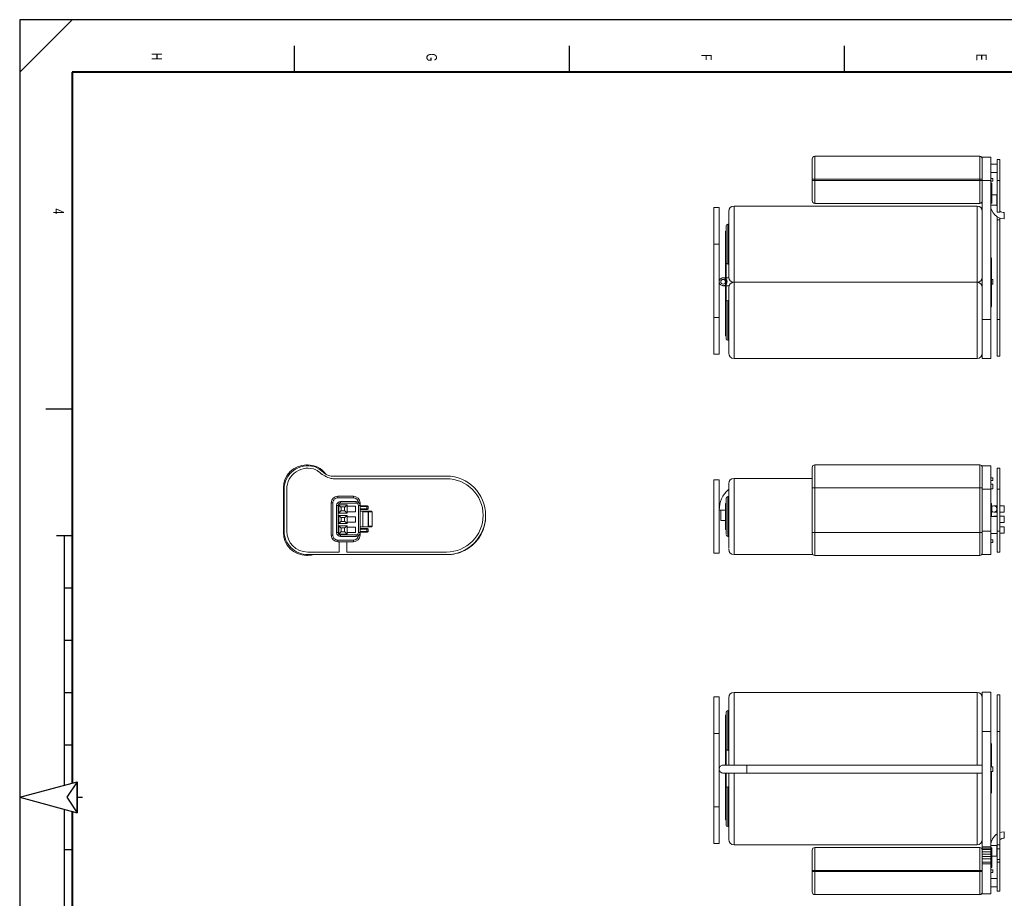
# Model space of a CAD drawing. Header units: millimetres. Extents: x 0 to 420, y 0 to 297.
# Tile 2 of 10: x 0 to 188, y 129 to 297. Entities that reach past the tile are written whole.
import ezdxf

# ---------------------------------------------------------------- set-up
doc = ezdxf.new("R2010")
doc.units = ezdxf.units.MM
doc.layers.add('SLD-0', color=179, linetype='Continuous')
doc.styles.add('SLDTEXTSTYLE0', font='TXT', dxfattribs={"width": 0.744681})

# ---------------------------------------------------------------- blocks, each defined once
blk = doc.blocks.new('Format A3_0')
at = {"layer": 'SLD-0', "char_height": 2, "attachment_point": 1, "rotation": 270, "style": 'SLDTEXTSTYLE0'}
for s, insert in [('H', (3815.09, 1385.65)), ('G', (3867.59, 1385.55)), ('F', (3920.09, 1385.4)), ('E', (3972.59, 1385.45)), ('4', (3796.34, 1355.92))]:
    blk.add_mtext(s, dxfattribs=dict(at, insert=insert))
blk = doc.blocks.new('Bloc8')
at = {"layer": 'SLD-0'}
for p, q in [((10, 297), (0, 297)), ((0, 297), (0, 287)), ((0, 287), (10, 297)), ((7, 198.5), (10, 198.5)), ((8.5, 198.5), (8.5, 150.78)), ((10, 198.5), (10, 151.18)), ((8.5, 188.5), (10, 188.5)), ((8.5, 178.5), (10, 178.5)), ((8.5, 168.5), (10, 168.5)), ((8.5, 158.5), (10, 158.5)), ((0, 148.5), (11, 151.45)), ((11, 151.45), (9, 148.5)), ((11, 151.45), (9, 148.5)), ((11, 148.5), (11, 151.45)), ((11, 151.45), (11, 145.55)), ((0, 148.5), (11, 145.55)), ((9, 148.5), (11, 145.55)), ((9, 148.5), (11, 145.55)), ((11, 145.55), (11, 148.5)), ((11, 148.5), (12, 148.5)), ((8.5, 146.22), (8.5, 98.5)), ((10, 145.82), (10, 98.5)), ((8.5, 138.5), (10, 138.5))]:
    blk.add_line(p, q, dxfattribs=at)
at = {"layer": 'SLD-0', "color": 5}
for p, q in [((420, 297), (0, 297)), ((0, 297), (0, 0)), ((0, 287), (10, 297)), ((52.5, 287), (52.5, 292)), ((105, 287), (105, 292)), ((157.5, 287), (157.5, 292)), ((5, 222.7), (10, 222.7))]:
    blk.add_line(p, q, dxfattribs=at)
at = {"layer": 'SLD-0', "color": 1, "lineweight": 40}
for p, q in [((410, 287), (10, 287)), ((10, 287), (10, 151.18)), ((10, 145.82), (10, 10))]:
    blk.add_line(p, q, dxfattribs=at)
at = {"color": 7, "linetype": 'Continuous'}
blk.add_blockref('Format A3_0', (-3787.91, -1094.97), dxfattribs=at)

msp = doc.modelspace()

# ---------------------------------------------------------------- linework, layer by layer
at = {"color": 7, "linetype": 'Continuous', "lineweight": 15}
for p, q in [((151.84, 270.92), (151.84, 266.52)), ((183.34, 270.92), (151.84, 270.92)), ((183.34, 270.92), (183.34, 266.52)), ((185.44, 270.76), (183.84, 270.76)), ((183.84, 270.76), (183.84, 266.26)), ((185.44, 266.26), (185.44, 270.76)), ((185.44, 269.42), (186.69, 269.42)), ((187.19, 270.27), (186.69, 270.27)), ((186.69, 270.27), (186.69, 266.27)), ((187.19, 270.27), (187.19, 266.27)), ((185.44, 267.82), (186.69, 267.82)), ((151.84, 266.52), (151.34, 266.52)), ((151.34, 266.32), (151.34, 266.52)), ((151.84, 266.32), (151.34, 266.32)), ((151.84, 266.32), (151.84, 266.52)), ((151.84, 266.52), (183.34, 266.52)), ((151.84, 266.32), (151.84, 261.92)), ((183.34, 266.32), (151.84, 266.32)), ((183.34, 266.52), (183.84, 266.52)), ((183.34, 266.52), (183.34, 266.32)), ((183.34, 261.92), (183.34, 266.32)), ((183.84, 266.32), (183.34, 266.32)), ((183.84, 266.26), (185.44, 266.26)), ((183.84, 266.26), (183.84, 239.77)), ((185.44, 266.26), (185.44, 239.77)), ((185.64, 265.76), (185.44, 265.76)), ((185.64, 265.76), (185.64, 261.98)), ((185.84, 266.17), (185.84, 266.67)), ((186.69, 266.27), (187.19, 266.27)), ((186.69, 260.27), (186.69, 266.27)), ((187.19, 266.27), (187.19, 260.27)), ((186.04, 263.55), (185.64, 263.55)), ((186.64, 263.55), (186.04, 263.55)), ((136.42, 261.4), (136.42, 256.18)), ((151.84, 261.92), (183.34, 261.92)), ((182.84, 256.18), (182.84, 261.4)), ((185.64, 261.98), (185.44, 261.98)), ((186.64, 261.55), (185.44, 261.55)), ((132.59, 254.13), (132.59, 261.13)), ((133.59, 254.13), (133.59, 261.13)), ((186.69, 260.27), (187.19, 260.27)), ((188.04, 260.15), (188.04, 258.95)), ((135.22, 257.93), (135.22, 250.33)), ((186.69, 259.32), (186.69, 258.77)), ((186.69, 258.77), (187.19, 258.77)), ((186.69, 239.77), (186.69, 258.77)), ((187.19, 259.09), (187.19, 258.77)), ((187.19, 258.77), (187.19, 239.77)), ((134.79, 256.63), (134.79, 254.13)), ((136.42, 256.18), (136.42, 246.85)), ((182.84, 246.85), (182.84, 256.18)), ((132.59, 254.13), (133.59, 254.13)), ((132.59, 240.13), (132.59, 254.13)), ((133.59, 254.13), (133.59, 240.13)), ((134.79, 254.13), (134.92, 254.13)), ((134.79, 239.13), (134.79, 254.13)), ((134.92, 239.13), (134.92, 254.13)), ((185.57, 251.46), (185.44, 251.7)), ((185.57, 251.46), (185.57, 242.2)), ((134.79, 247.7), (134.34, 247.7)), ((135.43, 247.7), (134.92, 247.7)), ((136.42, 246.85), (136.42, 236.35)), ((182.84, 236.35), (182.84, 246.85)), ((185.84, 246.5), (185.84, 247.4)), ((134.34, 246.2), (134.79, 246.2)), ((134.92, 246.2), (135.48, 246.2)), ((135.22, 243.38), (135.22, 235.78)), ((185.44, 241.96), (185.57, 242.2)), ((133.59, 240.13), (132.59, 240.13)), ((132.59, 233.13), (132.59, 240.13)), ((133.59, 233.13), (133.59, 240.13)), ((134.79, 239.13), (134.79, 236.63)), ((134.92, 239.13), (134.79, 239.13)), ((185.44, 239.77), (183.84, 239.77)), ((183.84, 239.77), (183.84, 232.28)), ((185.44, 232.28), (185.44, 239.77)), ((187.19, 239.77), (186.69, 239.77)), ((186.69, 239.77), (186.69, 232.77)), ((187.19, 239.77), (187.19, 232.77)), ((136.42, 236.35), (136.42, 232.3)), ((182.84, 232.3), (182.84, 236.35)), ((54.95, 211.98), (54.75, 211.98)), ((54.75, 211.98), (54.75, 211.81)), ((54.95, 211.98), (54.95, 211.82)), ((56.58, 211.51), (56.25, 211.64)), ((57.16, 211.21), (56.58, 211.51)), ((57.65, 210.83), (57.16, 211.21)), ((58.1, 210.47), (57.65, 210.83)), ((151.84, 211.98), (151.84, 207.58)), ((183.34, 211.98), (151.84, 211.98)), ((183.34, 207.58), (183.34, 211.98)), ((183.84, 211.82), (183.84, 207.32)), ((185.44, 207.32), (185.44, 211.82)), ((186.69, 211.34), (186.69, 207.34)), ((187.19, 211.34), (187.19, 207.34)), ((58.53, 210.17), (58.1, 210.47)), ((58.99, 209.94), (58.53, 210.17)), ((59.22, 209.86), (58.99, 209.94)), ((59.5, 209.84), (59.22, 209.86)), ((81.5, 209.84), (59.5, 209.84)), ((81.5, 209.34), (59.85, 209.34)), ((133.59, 209.13), (132.59, 209.13)), ((132.59, 195.13), (132.59, 209.13)), ((133.59, 195.13), (133.59, 209.13)), ((136.42, 209.4), (136.42, 195.15)), ((185.84, 208.98), (185.84, 209.48)), ((50.35, 207.58), (50.35, 199.08)), ((50.35, 207.58), (50.52, 207.58)), ((50.51, 207.32), (50.51, 199.35)), ((51, 207.34), (51, 199.34)), ((151.34, 207.58), (151.84, 207.58)), ((151.34, 199.08), (151.34, 207.58)), ((151.84, 207.58), (183.34, 207.58)), ((151.84, 199.08), (151.84, 207.58)), ((183.34, 207.58), (183.84, 207.58)), ((183.34, 207.58), (183.34, 199.08)), ((183.84, 207.32), (185.44, 207.32)), ((183.84, 207.32), (183.84, 199.35)), ((185.44, 207.32), (185.44, 199.35)), ((185.84, 207.38), (185.84, 208.28)), ((186.69, 207.34), (187.19, 207.34)), ((186.69, 199.34), (186.69, 207.34)), ((187.19, 207.34), (187.19, 199.34)), ((63.73, 206), (60.77, 206)), ((60.77, 205.69), (60.77, 206)), ((60.77, 205.69), (63.73, 205.69)), ((61.28, 204.98), (64.24, 204.98)), ((61.28, 204.98), (61.28, 204.67)), ((63.73, 205.69), (63.73, 206)), ((64.24, 204.67), (64.24, 204.98)), ((135.22, 205.93), (135.22, 198.33)), ((59.5, 204.73), (59.5, 198.57)), ((59.5, 204.73), (59.8, 204.73)), ((59.8, 204.73), (59.8, 198.57)), ((60.82, 204.22), (60.52, 204.22)), ((60.52, 204.22), (60.52, 199.07)), ((60.82, 204.22), (60.82, 199.07)), ((60.94, 204.34), (62.51, 204.34)), ((60.94, 202.77), (60.94, 204.34)), ((61.41, 203.87), (60.94, 204.34)), ((60.94, 202.77), (61.41, 203.24)), ((64.24, 204.67), (61.28, 204.67)), ((61.41, 203.94), (62.04, 203.94)), ((61.41, 203.87), (61.41, 203.94)), ((61.41, 203.24), (61.41, 203.87)), ((61.41, 203.18), (61.41, 203.24)), ((62.04, 203.18), (61.41, 203.18)), ((62.04, 203.87), (62.51, 204.34)), ((62.04, 203.87), (62.04, 203.94)), ((62.04, 203.24), (62.04, 203.87)), ((62.04, 203.24), (62.51, 202.77)), ((62.04, 203.18), (62.04, 203.24)), ((62.51, 204.34), (62.51, 204.08)), ((64.16, 204.08), (62.51, 204.08)), ((62.51, 204.08), (62.51, 203.04)), ((64.16, 203.04), (64.16, 204.08)), ((64.69, 204.22), (64.69, 199.07)), ((65, 204.22), (64.69, 204.22)), ((65, 204.73), (64.81, 204.73)), ((65, 204.22), (65, 204.73)), ((65, 199.07), (65, 204.22)), ((65, 204.15), (66.32, 204.15)), ((65, 204.02), (66.32, 204.02)), ((66.32, 203.59), (65, 203.59)), ((65, 203.46), (66.32, 203.46)), ((65, 203.15), (65.55, 203.15)), ((66.52, 203.15), (65.55, 203.15)), ((65.55, 203.15), (65.55, 203.02)), ((66.32, 204.15), (66.32, 204.02)), ((66.32, 204.02), (66.57, 204.02)), ((66.32, 204.02), (66.32, 203.59)), ((66.57, 203.59), (66.32, 203.59)), ((66.32, 203.46), (66.32, 203.59)), ((66.52, 203.02), (66.52, 203.15)), ((67.18, 203.15), (66.52, 203.15)), ((66.57, 203.59), (66.57, 204.02)), ((134.92, 204.63), (134.79, 204.63)), ((134.79, 204.63), (134.79, 199.63)), ((185.44, 204.63), (185.57, 204.63)), ((185.44, 204.2), (185.64, 204.2)), ((185.57, 204.2), (185.57, 204.63)), ((185.64, 204.2), (185.64, 202.9)), ((186.69, 204.16), (186.04, 204.16)), ((188.04, 204.16), (187.19, 204.16)), ((188.04, 204.16), (188.04, 202.96)), ((62.51, 202.77), (60.94, 202.77)), ((60.94, 202.34), (62.51, 202.34)), ((60.94, 200.77), (60.94, 202.34)), ((61.41, 201.87), (60.94, 202.34)), ((60.94, 200.77), (61.41, 201.24)), ((61.41, 201.94), (62.04, 201.94)), ((61.41, 201.87), (61.41, 201.94)), ((61.41, 201.24), (61.41, 201.87)), ((61.41, 201.18), (61.41, 201.24)), ((62.04, 201.87), (62.51, 202.34)), ((62.04, 201.87), (62.04, 201.94)), ((62.04, 201.24), (62.04, 201.87)), ((62.04, 201.24), (62.51, 200.77)), ((62.04, 201.18), (62.04, 201.24)), ((64.16, 203.04), (62.51, 203.04)), ((62.51, 203.04), (62.51, 202.77)), ((62.51, 202.34), (62.51, 202.08)), ((64.16, 202.08), (62.51, 202.08)), ((62.51, 202.08), (62.51, 201.04)), ((64.16, 201.04), (64.16, 202.08)), ((65.55, 203.02), (65.55, 200.14)), ((65.55, 203.02), (66.52, 203.02)), ((66.52, 203.02), (66.52, 200.15)), ((66.52, 203.02), (66.63, 203.02)), ((66.63, 200.27), (66.63, 203.02)), ((66.63, 203.02), (67.3, 203.02)), ((67.3, 203.02), (67.3, 200.27)), ((67.31, 203.02), (67.3, 203.02)), ((67.31, 200.27), (67.31, 203.02)), ((133.89, 201.33), (134.79, 201.33)), ((185.64, 202.9), (185.44, 202.9)), ((185.44, 202.2), (185.64, 202.2)), ((186.69, 202.1), (185.44, 202.1)), ((185.57, 202.2), (185.57, 202.9)), ((185.64, 202.2), (185.64, 202.1)), ((186.04, 202.96), (186.69, 202.96)), ((186.69, 202.16), (186.04, 202.16)), ((187.19, 202.96), (188.04, 202.96)), ((188.04, 202.16), (187.19, 202.16)), ((188.04, 202.16), (188.04, 200.96)), ((62.51, 200.77), (60.94, 200.77)), ((60.94, 200.34), (62.51, 200.34)), ((60.94, 198.77), (60.94, 200.34)), ((61.41, 199.87), (60.94, 200.34)), ((62.04, 201.18), (61.41, 201.18)), ((61.41, 199.94), (62.04, 199.94)), ((61.41, 199.87), (61.41, 199.94)), ((61.41, 199.24), (61.41, 199.87)), ((62.04, 199.87), (62.51, 200.34)), ((62.04, 199.87), (62.04, 199.94)), ((62.04, 199.24), (62.04, 199.87)), ((64.16, 201.04), (62.51, 201.04)), ((62.51, 201.04), (62.51, 200.77)), ((62.51, 200.34), (62.51, 200.08)), ((64.16, 200.08), (62.51, 200.08)), ((62.51, 200.08), (62.51, 199.04)), ((64.16, 200.08), (64.16, 199.04)), ((65.55, 200.14), (65, 200.14)), ((66.32, 199.83), (65, 199.83)), ((65, 199.7), (66.32, 199.7)), ((66.46, 200.14), (65.55, 200.14)), ((66.32, 199.7), (66.32, 199.83)), ((66.32, 199.27), (66.32, 199.7)), ((66.32, 199.7), (66.57, 199.7)), ((67.18, 200.14), (66.46, 200.14)), ((66.57, 199.27), (66.57, 199.7)), ((67.3, 200.27), (66.63, 200.27)), ((67.3, 200.27), (67.31, 200.27)), ((134.79, 199.63), (134.92, 199.63)), ((185.44, 199.35), (183.84, 199.35)), ((183.84, 199.35), (183.84, 194.85)), ((185.44, 194.85), (185.44, 199.35)), ((187.19, 199.34), (186.69, 199.34)), ((186.69, 199.34), (186.69, 195.34)), ((187.19, 200.96), (188.04, 200.96)), ((188.04, 200.16), (187.19, 200.16)), ((187.19, 199.34), (187.19, 195.34)), ((188.04, 200.16), (188.04, 198.96)), ((50.35, 199.08), (50.51, 199.08)), ((59.5, 198.57), (59.8, 198.57)), ((60.82, 199.07), (60.52, 199.07)), ((60.77, 197.3), (60.77, 197.6)), ((60.77, 197.6), (63.73, 197.6)), ((61.41, 199.24), (60.94, 198.77)), ((62.51, 198.77), (60.94, 198.77)), ((61.28, 198.62), (64.24, 198.62)), ((61.28, 198.31), (61.28, 198.62)), ((64.24, 198.31), (61.28, 198.31)), ((61.41, 199.18), (61.41, 199.24)), ((62.04, 199.18), (61.41, 199.18)), ((62.04, 199.18), (62.04, 199.24)), ((62.51, 198.77), (62.04, 199.24)), ((62.51, 199.04), (62.51, 198.77)), ((62.51, 199.04), (64.16, 199.04)), ((63.73, 197.3), (63.73, 197.6)), ((64.24, 198.31), (64.24, 198.62)), ((64.69, 199.07), (65, 199.07)), ((65, 198.57), (64.81, 198.57)), ((66.32, 199.27), (65, 199.27)), ((66.32, 199.14), (65, 199.14)), ((65, 198.57), (65, 199.07)), ((66.57, 199.27), (66.32, 199.27)), ((66.32, 199.14), (66.32, 199.27)), ((151.34, 199.08), (151.84, 199.08)), ((151.84, 199.08), (151.84, 194.68)), ((183.34, 199.08), (151.84, 199.08)), ((183.34, 199.08), (183.34, 194.68)), ((183.34, 199.08), (183.84, 199.08)), ((185.44, 198.9), (186.69, 198.9)), ((185.64, 198.9), (185.44, 198.9)), ((185.64, 198.9), (185.64, 198.9)), ((185.84, 197.18), (185.84, 197.68)), ((187.19, 198.96), (188.04, 198.96)), ((60.77, 197.3), (63.73, 197.3)), ((61, 195.34), (61, 197.3)), ((62.5, 197.3), (62.5, 195.34)), ((54.75, 194.68), (54.75, 194.86)), ((54.75, 194.68), (54.95, 194.68)), ((54.95, 194.85), (54.95, 194.68)), ((55, 195.34), (61, 195.34)), ((55, 194.85), (81.5, 194.85)), ((62.5, 195.34), (81.5, 195.34)), ((132.59, 195.13), (133.59, 195.13)), ((136.42, 195.15), (136.42, 194.85)), ((151.84, 194.68), (183.34, 194.68)), ((183.84, 194.85), (185.44, 194.85)), ((186.69, 195.34), (187.19, 195.34)), ((132.59, 160.69), (132.59, 167.69)), ((133.59, 160.69), (133.59, 167.69)), ((136.42, 168.52), (136.42, 154.62)), ((182.84, 154.62), (182.84, 168.52)), ((183.84, 168.54), (183.84, 161.05)), ((185.44, 161.05), (185.44, 168.54)), ((186.69, 168.05), (186.69, 161.05)), ((187.19, 168.05), (187.19, 161.05)), ((134.79, 164.19), (134.79, 161.69)), ((135.22, 165.04), (135.22, 159.55)), ((132.59, 160.69), (133.59, 160.69)), ((132.59, 146.69), (132.59, 160.69)), ((133.59, 160.69), (133.59, 146.69)), ((134.79, 161.69), (134.92, 161.69)), ((134.79, 154.62), (134.79, 161.69)), ((183.84, 161.05), (185.44, 161.05)), ((183.84, 161.05), (183.84, 139.05)), ((185.44, 161.05), (185.44, 139.05)), ((186.69, 161.05), (187.19, 161.05)), ((186.69, 139.4), (186.69, 161.05)), ((187.19, 161.05), (187.19, 139.4)), ((134.92, 154.62), (134.92, 159.63)), ((135.22, 159.55), (135.22, 157.44)), ((185.57, 158.63), (185.44, 158.86)), ((185.57, 154.32), (185.57, 158.63)), ((138.84, 154.62), (134.34, 154.62)), ((138.84, 154.62), (138.84, 153.12)), ((185.84, 153.42), (185.84, 154.32)), ((134.34, 153.12), (138.84, 153.12)), ((134.79, 146.69), (134.79, 153.12)), ((134.92, 147.74), (134.92, 153.12)), ((135.43, 153.12), (135.42, 152.97)), ((136.42, 153.12), (136.42, 139.42)), ((182.84, 139.42), (182.84, 153.12)), ((183.84, 152.97), (183.83, 153.12)), ((185.57, 149.36), (185.57, 153.42)), ((135.22, 150.49), (135.22, 147.76)), ((185.44, 149.12), (185.57, 149.36)), ((133.59, 146.69), (132.59, 146.69)), ((132.59, 139.69), (132.59, 146.69)), ((133.59, 139.69), (133.59, 146.69)), ((134.92, 146.69), (134.79, 146.69)), ((134.79, 146.69), (134.79, 144.19)), ((135.22, 147.76), (135.22, 142.89)), ((188.04, 141.88), (188.04, 141.28)), ((188.04, 141.28), (188.04, 140.68)), ((185.44, 139.28), (186.64, 139.28)), ((186.69, 139.4), (187.19, 139.4)), ((186.69, 138.66), (186.69, 139.4)), ((187.19, 139.4), (187.19, 138.66)), ((151.84, 138.91), (151.84, 134.51)), ((183.34, 138.91), (151.84, 138.91)), ((183.34, 134.51), (183.34, 138.91)), ((185.44, 139.05), (183.84, 139.05)), ((183.84, 138.77), (183.84, 139.05)), ((185.44, 138.77), (183.84, 138.77)), ((183.84, 138.55), (183.84, 138.77)), ((185.44, 138.55), (183.84, 138.55)), ((183.84, 138.09), (183.84, 138.55)), ((185.44, 138.09), (183.84, 138.09)), ((183.84, 137.66), (183.84, 138.09)), ((183.84, 137.66), (185.44, 137.66)), ((183.84, 137.2), (183.84, 137.66)), ((185.44, 139.05), (185.44, 138.77)), ((185.64, 138.84), (185.44, 138.84)), ((185.44, 138.77), (185.44, 138.55)), ((185.44, 138.55), (185.44, 138.09)), ((185.44, 138.09), (185.44, 137.66)), ((185.44, 137.66), (185.44, 137.2)), ((185.64, 138.84), (185.64, 135.06)), ((185.64, 137.28), (186.64, 137.28)), ((186.69, 138.66), (187.19, 138.66)), ((186.69, 136.62), (186.69, 138.66)), ((187.19, 138.66), (187.19, 136.62)), ((183.84, 137.2), (185.44, 137.2)), ((183.84, 136.72), (183.84, 137.2)), ((183.84, 136.72), (185.44, 136.72)), ((183.84, 136.13), (183.84, 136.72)), ((183.84, 136.13), (185.44, 136.13)), ((183.84, 135.8), (183.84, 136.13)), ((185.44, 135.8), (183.84, 135.8)), ((183.84, 135.8), (183.84, 130.06)), ((185.44, 137.2), (185.44, 136.72)), ((185.44, 136.72), (185.44, 136.13)), ((185.44, 136.13), (185.44, 135.8)), ((185.44, 130.06), (185.44, 135.8)), ((187.19, 136.62), (186.69, 136.62)), ((186.69, 136.62), (186.69, 136.1)), ((187.19, 136.1), (186.69, 136.1)), ((186.69, 136.1), (186.69, 130.55)), ((187.19, 136.62), (187.19, 136.1)), ((187.19, 136.1), (187.19, 130.55)), ((151.34, 134.51), (151.84, 134.51)), ((151.34, 134.31), (151.34, 134.51)), ((151.34, 134.31), (151.84, 134.31)), ((151.84, 134.51), (183.34, 134.51)), ((151.84, 134.31), (151.84, 134.51)), ((151.84, 134.31), (151.84, 129.91)), ((183.34, 134.31), (151.84, 134.31)), ((183.34, 134.51), (183.84, 134.51)), ((183.34, 134.51), (183.34, 134.31)), ((183.34, 129.91), (183.34, 134.31)), ((183.34, 134.31), (183.84, 134.31)), ((185.44, 135.06), (185.64, 135.06)), ((185.84, 134.16), (185.84, 134.66)), ((185.44, 133.01), (186.69, 133.01)), ((151.84, 129.91), (183.34, 129.91)), ((183.84, 130.06), (185.44, 130.06)), ((186.69, 131.41), (185.44, 131.41)), ((186.69, 130.55), (187.19, 130.55))]:
    msp.add_line(p, q, dxfattribs=at)
at = {"color": 7, "linetype": 'Continuous', "lineweight": 15, "flags": 128}
for points in [[(186.69, 261.18), (186.67, 261.27), (186.64, 261.55)], [(66.32, 203.46), (66.34, 203.46), (66.36, 203.46), (66.36, 203.46), (66.37, 203.46), (66.37, 203.46), (66.37, 203.46), (66.37, 203.46), (66.37, 203.46), (66.37, 203.46), (66.37, 203.46), (66.37, 203.46), (66.37, 203.46), (66.37, 203.46), (66.37, 203.46), (66.41, 203.46), (66.43, 203.46), (66.43, 203.46), (66.43, 203.46), (66.44, 203.46), (66.44, 203.46), (66.44, 203.46), (66.44, 203.46), (66.44, 203.46), (66.44, 203.46), (66.44, 203.46), (66.44, 203.46), (66.44, 203.46), (66.44, 203.46), (66.44, 203.46), (66.44, 203.46), (66.45, 203.46)], [(186.04, 202.96), (185.81, 203), (185.64, 203.11)], [(66.45, 199.83), (66.44, 199.83), (66.44, 199.83), (66.44, 199.83), (66.44, 199.83), (66.44, 199.83), (66.44, 199.83), (66.44, 199.83), (66.44, 199.83), (66.44, 199.83), (66.44, 199.83), (66.44, 199.83), (66.44, 199.83), (66.44, 199.83), (66.44, 199.83), (66.41, 199.83), (66.39, 199.83), (66.38, 199.83), (66.37, 199.83), (66.37, 199.83), (66.37, 199.83), (66.37, 199.83), (66.37, 199.83), (66.37, 199.83), (66.37, 199.83), (66.37, 199.83), (66.37, 199.83), (66.37, 199.83), (66.37, 199.83), (66.37, 199.83), (66.35, 199.83), (66.32, 199.83)], [(56.17, 194.85), (55.72, 194.75), (54.95, 194.68)], [(135.42, 154.97), (135.44, 154.77), (135.48, 154.62)], [(183.78, 154.62), (183.82, 154.77), (183.84, 154.97)], [(188.04, 141.88), (187.53, 141.83), (187.19, 141.73)], [(186.64, 139.28), (186.67, 139.55), (186.69, 139.65)]]:
    msp.add_lwpolyline(points, dxfattribs=at)
at = {"color": 7, "linetype": 'Continuous', "lineweight": 15}
msp.add_circle((134.34, 246.95), 0.45, dxfattribs=at)
for centre, radius, start, end in [((151.84, 270.42), 0.5, 90, 180), ((183.34, 270.42), 0.5, 0, 90), ((136.42, 260.4), 1, 90, 180), ((151.84, 262.42), 0.5, 180, 270), ((182.84, 260.4), 1, 0, 90), ((183.34, 262.42), 0.5, 270, 0), ((188.04, 261.55), 2.6, 180, 270), ((188.04, 261.55), 1.4, 232.6168, 270), ((135.22, 257.63), 0.3, 90, 180), ((135.22, 250.63), 0.3, 180, 270), ((136.42, 247.85), 1, 180, 270), ((136.42, 245.85), 1, 90, 180), ((182.84, 247.85), 1, 270, 0), ((182.84, 245.85), 1, 0, 90), ((135.22, 243.08), 0.3, 90, 180), ((135.22, 236.08), 0.3, 180, 270), ((136.42, 233.3), 1, 180, 270), ((182.84, 233.3), 1, 270, 0), ((54.75, 207.58), 4.4, 90, 180), ((55.01, 207.32), 4.5, 73.9983, 180), ((55, 207.34), 4, 67.1997, 180), ((54.95, 207.58), 4.4, 36.6591, 90), ((55.77, 209.19), 2, 49.6207, 67.1997), ((61.8, 216.27), 7.3, 229.6207, 248.4114), ((151.84, 211.48), 0.5, 90, 180), ((183.34, 211.48), 0.5, 0, 90), ((59.85, 211.34), 2, 248.4114, 270), ((81.5, 202.34), 7.49, 270, 90), ((81.5, 202.34), 7, 270, 90), ((136.42, 208.4), 1, 90, 180), ((138.84, 203.33), 5.25, 131.1888, 179.9918), ((60.77, 204.73), 1.27, 90, 180), ((61.28, 204.22), 0.762, 90, 180), ((63.73, 204.73), 1.27, 0, 90), ((63.73, 204.73), 0.965, 6.3008, 90), ((64.24, 204.22), 0.762, 0, 90), ((135.22, 205.63), 0.3, 90, 180), ((61.28, 204.22), 0.457, 90, 180), ((64.24, 204.22), 0.457, 0, 90), ((66.45, 204.02), 0.127, 0, 90), ((66.45, 203.59), 0.127, 270, 0), ((66.51, 203.03), 0.121, 357.1615, 86.8479), ((67.18, 203.03), 0.121, 357.1614, 86.8479), ((67.18, 203.02), 0.127, 0, 90), ((186.04, 203.56), 0.6, 270, 131.8103), ((81.69, 202.13), 7.28, 296.3924, 354.0092), ((186.04, 201.56), 0.6, 65.7201, 114.2799), ((54.98, 199.32), 4.47, 179.6407, 270.3593), ((55, 199.34), 4, 180, 270), ((66.45, 199.7), 0.127, 0, 90), ((67.18, 200.26), 0.121, 273.152, 2.8386), ((67.18, 200.27), 0.127, 270, 0), ((54.75, 199.08), 4.4, 180, 270), ((60.77, 198.57), 1.27, 180, 270), ((61.28, 199.07), 0.762, 180, 270), ((63.73, 198.57), 1.27, 270, 0), ((63.73, 198.57), 0.965, 270, 353.6992), ((64.24, 199.07), 0.457, 270, 0), ((64.24, 199.07), 0.762, 270, 0), ((66.45, 199.27), 0.127, 270, 0), ((135.22, 198.63), 0.3, 180, 270), ((81.69, 202.13), 7.28, 269.2427, 296.3924), ((136.42, 195.85), 1, 180, 270), ((151.84, 195.18), 0.5, 180, 270), ((183.34, 195.18), 0.5, 270, 0), ((136.42, 167.52), 1, 90, 180), ((182.84, 167.52), 1, 0, 90), ((135.22, 164.74), 0.3, 90, 180), ((135.22, 157.74), 0.3, 180, 270), ((135.22, 150.19), 0.3, 90, 180), ((135.22, 143.19), 0.3, 180, 270), ((188.04, 139.28), 2.6, 121.2807, 180), ((136.42, 140.42), 1, 180, 270), ((182.84, 140.42), 1, 270, 0), ((188.04, 139.28), 1.4, 90, 127.3832), ((151.84, 138.41), 0.5, 90, 180), ((183.34, 138.41), 0.5, 0, 90), ((151.84, 130.41), 0.5, 180, 270), ((183.34, 130.41), 0.5, 270, 0)]:
    msp.add_arc(centre, radius, start, end, dxfattribs=at)
for centre, major_axis, ratio, start_param, end_param in [((66.46, 200.27), (-0.141, 0), 0.900552, 1.570796, 2.020556), ((66.52, 200.27), (0.108, 0.108), 0.627672, 4.151871, 5.272907)]:
    msp.add_ellipse(centre, major_axis=major_axis, ratio=ratio, start_param=start_param, end_param=end_param, dxfattribs=at)
for points, knots in [([(151.34, 266.52), (151.34, 266.76), (151.34, 267.25), (151.34, 267.98), (151.34, 268.67), (151.34, 269.29), (151.34, 269.8), (151.34, 270.16), (151.34, 270.38), (151.34, 270.4), (151.34, 270.42)], [0, 0, 0, 0, 0.120033, 0.24002, 0.368645, 0.499999, 0.631354, 0.759978, 0.879924, 1, 1, 1, 1]), ([(183.84, 266.52), (183.84, 266.76), (183.84, 267.25), (183.84, 267.98), (183.84, 268.67), (183.84, 269.29), (183.84, 269.8), (183.84, 270.16), (183.84, 270.38), (183.84, 270.4), (183.84, 270.42)], [0, 0, 0, 0, 0.120033, 0.24002, 0.368645, 0.499999, 0.631354, 0.759978, 0.879924, 1, 1, 1, 1]), ([(151.34, 266.32), (151.34, 266.07), (151.34, 265.58), (151.34, 264.86), (151.34, 264.16), (151.34, 263.54), (151.34, 263.03), (151.34, 262.68), (151.34, 262.46), (151.34, 262.43), (151.34, 262.42)], [0, 0, 0, 0, 0.120076, 0.240022, 0.368646, 0.500001, 0.631355, 0.75998, 0.879967, 1, 1, 1, 1]), ([(135.42, 260.37), (135.42, 260.38), (135.42, 260.4), (135.42, 260.17), (135.42, 259.68), (135.42, 259.06), (135.42, 258.47), (135.42, 257.85), (135.42, 257), (135.42, 256.26), (135.42, 255.89)], [0, 0, 0, 0, 0.07131, 0.228459, 0.388942, 0.549425, 0.628067, 0.706775, 0.857651, 1, 1, 1, 1]), ([(134.92, 257.61), (134.92, 257.62), (134.92, 257.63), (134.92, 257.5), (134.92, 257.22), (134.92, 256.82), (134.92, 256.31), (134.92, 255.74), (134.92, 255.32), (134.92, 255.11)], [0, 0, 0, 0, 0.0713299, 0.2302384, 0.3890277, 0.5479361, 0.7067253, 0.8533319, 1, 1, 1, 1]), ([(135.42, 255.89), (135.42, 255.52), (135.42, 254.75), (135.42, 253.53), (135.42, 252.29), (135.42, 251.1), (135.42, 250.21), (135.42, 249.59), (135.42, 249.05), (135.42, 248.5), (135.42, 248.08), (135.42, 247.86), (135.42, 247.88), (135.42, 247.88)], [0, 0, 0, 0, 0.098591, 0.203088, 0.31193, 0.423081, 0.534232, 0.5887, 0.643213, 0.74771, 0.846301, 0.944893, 1, 1, 1, 1]), ([(134.92, 255.11), (134.92, 254.9), (134.92, 254.47), (134.92, 253.79), (134.92, 253.1), (134.92, 252.44), (134.92, 251.85), (134.92, 251.36), (134.92, 250.99), (134.92, 250.75), (134.92, 250.63), (134.92, 250.64), (134.92, 250.64)], [0, 0, 0, 0, 0.101619, 0.203115, 0.31317, 0.423142, 0.533198, 0.64317, 0.744769, 0.846286, 0.947884, 1, 1, 1, 1]), ([(134.8, 246.36), (134.78, 246.35), (134.7, 246.27), (134.51, 246.21), (134.25, 246.19), (134.01, 246.26), (133.8, 246.41), (133.65, 246.62), (133.6, 246.81), (133.59, 247.01), (133.62, 247.2), (133.74, 247.43), (133.94, 247.6), (134.17, 247.69), (134.43, 247.71), (134.65, 247.65), (134.75, 247.57), (134.79, 247.54)], [0, 0, 0, 0, 0.0235694, 0.0992207, 0.1748723, 0.2505242, 0.3261757, 0.4018275, 0.4774794, 0.5011868, 0.5768386, 0.65249, 0.7281419, 0.8037932, 0.879446, 0.9550967, 1, 1, 1, 1]), ([(134.92, 247.41), (134.96, 247.36), (135.04, 247.25), (135.09, 247.08), (135.09, 246.97), (135.09, 246.95)], [0, 0, 0, 0, 0.339829, 0.842481, 1, 1, 1, 1]), ([(135.09, 246.95), (135.08, 246.87), (135.06, 246.7), (134.99, 246.53), (134.92, 246.48), (134.92, 246.47)], [0, 0, 0, 0, 0.492598, 0.985198, 1, 1, 1, 1]), ([(135.42, 245.85), (135.42, 245.85), (135.42, 245.84), (135.42, 245.65), (135.42, 245.23), (135.42, 244.61), (135.42, 243.79), (135.42, 242.77), (135.42, 241.6), (135.42, 240.54), (135.42, 239.69), (135.42, 238.86), (135.42, 237.87), (135.42, 237.14), (135.42, 236.79)], [0, 0, 0, 0, 0.041235, 0.136707, 0.226784, 0.316862, 0.412334, 0.511776, 0.613328, 0.714881, 0.764645, 0.81445, 0.909923, 1, 1, 1, 1]), ([(134.92, 243.06), (134.92, 243.07), (134.92, 243.08), (134.92, 242.97), (134.92, 242.73), (134.92, 242.38), (134.92, 241.92), (134.92, 241.36), (134.92, 240.7), (134.92, 240), (134.92, 239.3), (134.92, 238.63), (134.92, 238.23), (134.92, 238.02)], [0, 0, 0, 0, 0.0411685, 0.1339987, 0.2267542, 0.3195843, 0.4123397, 0.5128966, 0.6133781, 0.713935, 0.8144164, 0.9071888, 1, 1, 1, 1]), ([(134.92, 238.02), (134.92, 237.83), (134.92, 237.45), (134.92, 236.95), (134.92, 236.53), (134.92, 236.24), (134.92, 236.09), (134.92, 236.09), (134.92, 236.1)], [0, 0, 0, 0, 0.1698991, 0.3395923, 0.5235964, 0.7074624, 0.8914663, 1, 1, 1, 1]), ([(135.42, 236.79), (135.42, 236.46), (135.42, 235.77), (135.42, 234.88), (135.42, 234.13), (135.42, 233.59), (135.42, 233.35), (135.42, 233.32), (135.42, 233.3)], [0, 0, 0, 0, 0.167473, 0.344978, 0.529862, 0.71867, 0.907478, 1, 1, 1, 1]), ([(151.34, 207.58), (151.34, 207.82), (151.34, 208.31), (151.34, 209.04), (151.34, 209.73), (151.34, 210.36), (151.34, 210.86), (151.34, 211.22), (151.34, 211.44), (151.34, 211.47), (151.34, 211.48)], [0, 0, 0, 0, 0.120033, 0.24002, 0.368645, 0.499999, 0.631354, 0.759978, 0.879924, 1, 1, 1, 1]), ([(183.84, 207.58), (183.84, 207.82), (183.84, 208.31), (183.84, 209.04), (183.84, 209.73), (183.84, 210.36), (183.84, 210.86), (183.84, 211.22), (183.84, 211.44), (183.84, 211.47), (183.84, 211.48)], [0, 0, 0, 0, 0.120033, 0.24002, 0.368645, 0.499999, 0.631354, 0.759978, 0.879924, 1, 1, 1, 1]), ([(135.42, 208.37), (135.42, 208.38), (135.42, 208.4), (135.42, 208.16), (135.42, 207.68), (135.42, 207.06), (135.42, 206.47), (135.42, 205.85), (135.42, 205), (135.42, 203.9), (135.42, 202.75), (135.42, 201.53), (135.42, 200.29), (135.42, 199.1), (135.42, 198.21), (135.42, 197.58), (135.42, 197.04), (135.42, 196.49), (135.42, 196.23), (135.42, 196.11)], [0, 0, 0, 0, 0.032094, 0.102821, 0.175048, 0.247275, 0.282669, 0.318093, 0.385996, 0.450062, 0.514128, 0.582032, 0.652758, 0.724986, 0.797213, 0.832607, 0.868031, 0.935934, 1, 1, 1, 1]), ([(60.77, 205.69), (60.65, 205.68), (60.46, 205.66), (60.24, 205.54), (60.08, 205.41), (59.96, 205.26), (59.84, 205.03), (59.82, 204.85), (59.8, 204.73)], [0, 0, 0, 0, 0.239443, 0.3693925, 0.4999998, 0.6299223, 0.7605567, 1, 1, 1, 1]), ([(134.92, 205.61), (134.92, 205.61), (134.92, 205.62), (134.92, 205.49), (134.92, 205.22), (134.92, 204.81), (134.92, 204.31), (134.92, 203.73), (134.92, 203.12), (134.92, 202.47), (134.92, 201.79), (134.92, 201.1), (134.92, 200.44), (134.92, 199.84), (134.92, 199.36), (134.92, 198.99), (134.92, 198.84), (134.92, 198.77)], [0, 0, 0, 0, 0.032102, 0.10362, 0.175084, 0.246601, 0.318065, 0.384087, 0.450056, 0.516078, 0.582047, 0.653565, 0.725029, 0.796546, 0.86801, 0.933991, 1, 1, 1, 1]), ([(66.32, 204.15), (66.34, 204.15), (66.37, 204.15), (66.41, 204.15), (66.43, 204.15), (66.44, 204.15), (66.45, 204.15), (66.45, 204.15)], [0, 0, 0, 0, 0.250838, 0.499131, 0.624044, 0.745975, 1, 1, 1, 1]), ([(133.59, 203.33), (133.6, 203.33), (133.62, 203.33), (133.74, 203.33), (133.93, 203.33), (134.17, 203.33), (134.43, 203.33), (134.65, 203.33), (134.75, 203.33), (134.79, 203.33)], [0, 0, 0, 0, 0.1472981, 0.2997414, 0.4521857, 0.6046286, 0.7570746, 0.9095165, 1, 1, 1, 1]), ([(60.77, 197.6), (60.71, 197.6), (60.62, 197.61), (60.51, 197.63), (60.46, 197.65), (60.44, 197.66), (60.43, 197.66), (60.42, 197.67), (60.42, 197.67), (60.42, 197.67), (60.41, 197.67), (60.41, 197.67), (60.41, 197.67), (60.41, 197.67), (60.41, 197.67), (60.41, 197.67), (60.41, 197.67), (60.41, 197.67), (60.29, 197.72), (60.15, 197.81), (60.03, 197.94), (60, 197.99), (59.98, 198.01), (59.97, 198.02), (59.97, 198.03), (59.96, 198.03), (59.96, 198.03), (59.96, 198.03), (59.96, 198.03), (59.96, 198.04), (59.96, 198.04), (59.96, 198.04), (59.96, 198.04), (59.93, 198.09), (59.84, 198.26), (59.82, 198.44), (59.8, 198.57)], [0, 0, 0, 0, 0.120508, 0.180569, 0.210607, 0.225626, 0.233135, 0.23689, 0.238767, 0.239706, 0.240175, 0.240409, 0.240527, 0.240585, 0.240615, 0.240629, 0.240637, 0.240644, 0.247803, 0.49991, 0.565204, 0.597861, 0.614192, 0.622359, 0.626442, 0.628484, 0.629504, 0.630015, 0.63027, 0.630398, 0.630461, 0.630493, 0.630509, 0.630517, 0.760601, 1, 1, 1, 1]), ([(60.82, 199.07), (60.83, 199.02), (60.84, 198.91), (60.9, 198.81), (60.94, 198.77)], [0, 0, 0, 0, 0.499772, 1, 1, 1, 1]), ([(60.94, 198.77), (60.96, 198.75), (61, 198.7), (61.09, 198.65), (61.18, 198.62), (61.25, 198.62), (61.28, 198.62)], [0, 0, 0, 0, 0.250007, 0.500008, 0.750005, 1, 1, 1, 1]), ([(66.45, 199.14), (66.45, 199.14), (66.44, 199.14), (66.42, 199.14), (66.39, 199.14), (66.36, 199.14), (66.34, 199.14), (66.32, 199.14)], [0, 0, 0, 0, 0.250858, 0.49912, 0.624048, 0.745983, 1, 1, 1, 1]), ([(134.92, 198.65), (134.92, 198.65), (134.92, 198.62), (134.92, 198.63), (134.92, 198.64)], [0, 0, 0, 0, 0.034578, 1, 1, 1, 1]), ([(151.34, 195.18), (151.34, 195.19), (151.34, 195.22), (151.34, 195.44), (151.34, 195.79), (151.34, 196.3), (151.34, 196.92), (151.34, 197.62), (151.34, 198.34), (151.34, 198.83), (151.34, 199.08)], [0, 0, 0, 0, 0.120033, 0.24002, 0.368645, 0.499999, 0.631354, 0.759978, 0.879924, 1, 1, 1, 1]), ([(183.84, 195.18), (183.84, 195.19), (183.84, 195.22), (183.84, 195.44), (183.84, 195.79), (183.84, 196.3), (183.84, 196.92), (183.84, 197.62), (183.84, 198.34), (183.84, 198.83), (183.84, 199.08)], [0, 0, 0, 0, 0.120033, 0.24002, 0.368645, 0.499999, 0.631354, 0.759978, 0.879924, 1, 1, 1, 1]), ([(135.42, 195.99), (135.42, 195.96), (135.42, 195.87), (135.42, 195.86), (135.42, 195.85)], [0, 0, 0, 0, 0.408561, 1, 1, 1, 1]), ([(135.42, 167.51), (135.42, 167.51), (135.42, 167.5), (135.42, 167.32), (135.42, 166.9), (135.42, 166.28), (135.42, 165.46), (135.42, 164.44), (135.42, 163.26), (135.42, 162.21), (135.42, 161.35), (135.42, 160.53), (135.42, 159.53), (135.42, 158.81), (135.42, 158.45)], [0, 0, 0, 0, 0.041235, 0.136707, 0.226785, 0.316862, 0.412334, 0.511776, 0.613328, 0.714881, 0.764645, 0.81445, 0.909923, 1, 1, 1, 1]), ([(134.92, 164.73), (134.92, 164.73), (134.92, 164.74), (134.92, 164.63), (134.92, 164.4), (134.92, 164.05), (134.92, 163.59), (134.92, 163.02), (134.92, 162.37), (134.92, 161.67), (134.92, 160.97), (134.92, 160.29), (134.92, 159.89), (134.92, 159.69)], [0, 0, 0, 0, 0.0411685, 0.1339987, 0.2267542, 0.3195843, 0.4123398, 0.5128967, 0.6133781, 0.713935, 0.8144164, 0.9071888, 1, 1, 1, 1]), ([(134.92, 159.69), (134.92, 159.5), (134.92, 159.11), (134.92, 158.62), (134.92, 158.2), (134.92, 157.91), (134.92, 157.75), (134.92, 157.76), (134.92, 157.76)], [0, 0, 0, 0, 0.169899, 0.339592, 0.523596, 0.707462, 0.891466, 1, 1, 1, 1]), ([(135.42, 158.45), (135.42, 158.12), (135.42, 157.43), (135.42, 156.54), (135.42, 155.79), (135.42, 155.26), (135.42, 155.01), (135.42, 154.98), (135.42, 154.97)], [0, 0, 0, 0, 0.1674732, 0.3449779, 0.5298621, 0.7186699, 0.9074776, 1, 1, 1, 1]), ([(134.35, 154.61), (134.32, 154.62), (134.2, 154.63), (134.01, 154.56), (133.8, 154.41), (133.65, 154.2), (133.6, 154.01), (133.59, 153.82), (133.62, 153.62), (133.74, 153.4), (133.94, 153.23), (134.15, 153.13), (134.29, 153.13), (134.34, 153.13)], [0, 0, 0, 0, 0.039697, 0.146753, 0.253809, 0.360865, 0.467921, 0.50147, 0.608525, 0.715581, 0.822637, 0.929692, 1, 1, 1, 1]), ([(135.42, 152.94), (135.42, 152.95), (135.42, 152.97), (135.42, 152.73), (135.42, 152.24), (135.42, 151.63), (135.42, 151.04), (135.42, 150.41), (135.42, 149.57), (135.42, 148.82), (135.42, 148.46)], [0, 0, 0, 0, 0.07131, 0.228459, 0.388942, 0.549425, 0.628067, 0.706775, 0.857651, 1, 1, 1, 1]), ([(134.92, 150.18), (134.92, 150.18), (134.92, 150.19), (134.92, 150.06), (134.92, 149.79), (134.92, 149.38), (134.92, 148.87), (134.92, 148.3), (134.92, 147.89), (134.92, 147.68)], [0, 0, 0, 0, 0.07133, 0.230238, 0.389028, 0.547936, 0.706725, 0.853332, 1, 1, 1, 1]), ([(134.92, 147.68), (134.92, 147.46), (134.92, 147.04), (134.92, 146.35), (134.92, 145.67), (134.92, 145), (134.92, 144.41), (134.92, 143.93), (134.92, 143.56), (134.92, 143.32), (134.92, 143.2), (134.92, 143.21), (134.92, 143.21)], [0, 0, 0, 0, 0.101619, 0.203115, 0.31317, 0.423142, 0.533198, 0.64317, 0.744769, 0.846286, 0.947884, 1, 1, 1, 1]), ([(135.42, 148.46), (135.42, 148.09), (135.42, 147.32), (135.42, 146.1), (135.42, 144.86), (135.42, 143.66), (135.42, 142.77), (135.42, 142.15), (135.42, 141.61), (135.42, 141.07), (135.42, 140.65), (135.42, 140.43), (135.42, 140.44), (135.42, 140.45)], [0, 0, 0, 0, 0.098591, 0.203088, 0.31193, 0.423081, 0.534232, 0.5887, 0.643213, 0.74771, 0.846301, 0.944893, 1, 1, 1, 1]), ([(151.34, 138.41), (151.34, 138.39), (151.34, 138.37), (151.34, 138.15), (151.34, 137.79), (151.34, 137.28), (151.34, 136.66), (151.34, 135.97), (151.34, 135.24), (151.34, 134.75), (151.34, 134.51)], [0, 0, 0, 0, 0.120076, 0.240022, 0.368646, 0.500001, 0.631355, 0.75998, 0.879967, 1, 1, 1, 1]), ([(183.84, 134.51), (183.84, 134.75), (183.84, 135.18), (183.84, 135.58), (183.84, 135.75)], [0, 0, 0, 0, 0.580549, 1, 1, 1, 1]), ([(151.34, 130.41), (151.34, 130.42), (151.34, 130.44), (151.34, 130.66), (151.34, 131.02), (151.34, 131.53), (151.34, 132.15), (151.34, 132.84), (151.34, 133.57), (151.34, 134.06), (151.34, 134.31)], [0, 0, 0, 0, 0.120033, 0.24002, 0.368645, 0.499999, 0.631354, 0.759978, 0.879924, 1, 1, 1, 1]), ([(183.84, 130.41), (183.84, 130.42), (183.84, 130.44), (183.84, 130.66), (183.84, 131.02), (183.84, 131.53), (183.84, 132.15), (183.84, 132.84), (183.84, 133.57), (183.84, 134.06), (183.84, 134.31)], [0, 0, 0, 0, 0.120033, 0.24002, 0.368645, 0.499999, 0.631354, 0.759978, 0.879924, 1, 1, 1, 1])]:
    msp.add_open_spline(points, degree=3, knots=knots, dxfattribs=at)
for points in [[(185.84, 266.67), (185.44, 266.67)], [(185.44, 266.17), (185.84, 266.17)], [(186.64, 261.55), (186.64, 263.55)], [(182.84, 261.4), (136.42, 261.4)], [(133.59, 261.13), (132.59, 261.13)], [(135.42, 257.93), (135.22, 257.93)], [(134.92, 256.63), (134.79, 256.63)], [(135.22, 250.33), (135.42, 250.33)], [(182.84, 246.85), (136.42, 246.85)], [(136.42, 246.85), (182.84, 246.85)], [(183.84, 247.7), (183.83, 247.7)], [(185.84, 247.4), (185.57, 247.4)], [(185.57, 246.5), (185.84, 246.5)], [(183.78, 246.2), (183.84, 246.2)], [(135.42, 243.38), (135.22, 243.38)], [(134.79, 236.63), (134.92, 236.63)], [(135.22, 235.78), (135.42, 235.78)], [(132.59, 233.13), (133.59, 233.13)], [(136.42, 232.3), (182.84, 232.3)], [(183.84, 232.28), (185.44, 232.28)], [(186.69, 232.77), (187.19, 232.77)], [(185.44, 211.82), (183.84, 211.82)], [(187.19, 211.34), (186.69, 211.34)], [(151.34, 209.4), (136.42, 209.4)], [(185.84, 209.48), (185.44, 209.48)], [(185.44, 208.98), (185.84, 208.98)], [(183.84, 208.58), (183.82, 208.58)], [(185.84, 208.28), (185.44, 208.28)], [(185.44, 207.38), (185.84, 207.38)], [(135.42, 205.93), (135.22, 205.93)], [(133.89, 203.33), (133.89, 201.33)], [(135.22, 198.33), (135.42, 198.33)], [(185.84, 197.68), (185.44, 197.68)], [(185.44, 197.18), (185.84, 197.18)], [(136.42, 194.85), (151.46, 194.85)], [(133.59, 167.69), (132.59, 167.69)], [(182.84, 168.52), (136.42, 168.52)], [(185.44, 168.54), (183.84, 168.54)], [(187.19, 168.05), (186.69, 168.05)], [(134.92, 164.19), (134.79, 164.19)], [(135.42, 165.04), (135.22, 165.04)], [(135.22, 157.44), (135.42, 157.44)], [(183.84, 154.62), (138.84, 154.62)], [(185.84, 154.32), (185.44, 154.32)], [(138.84, 153.12), (183.84, 153.12)], [(185.44, 153.42), (185.84, 153.42)], [(135.42, 150.49), (135.22, 150.49)], [(134.79, 144.19), (134.92, 144.19)], [(135.22, 142.89), (135.42, 142.89)], [(132.59, 139.69), (133.59, 139.69)], [(136.42, 139.42), (182.84, 139.42)], [(186.64, 137.28), (186.64, 139.28)], [(185.84, 134.66), (185.44, 134.66)], [(185.44, 134.16), (185.84, 134.16)]]:
    msp.add_open_spline(points, degree=1, dxfattribs=at)

# ---------------------------------------------------------------- block references
at = {"color": 7, "linetype": 'Continuous'}
msp.add_blockref('Bloc8', (0, 0), dxfattribs=at)

doc.saveas('drawing.dxf')
